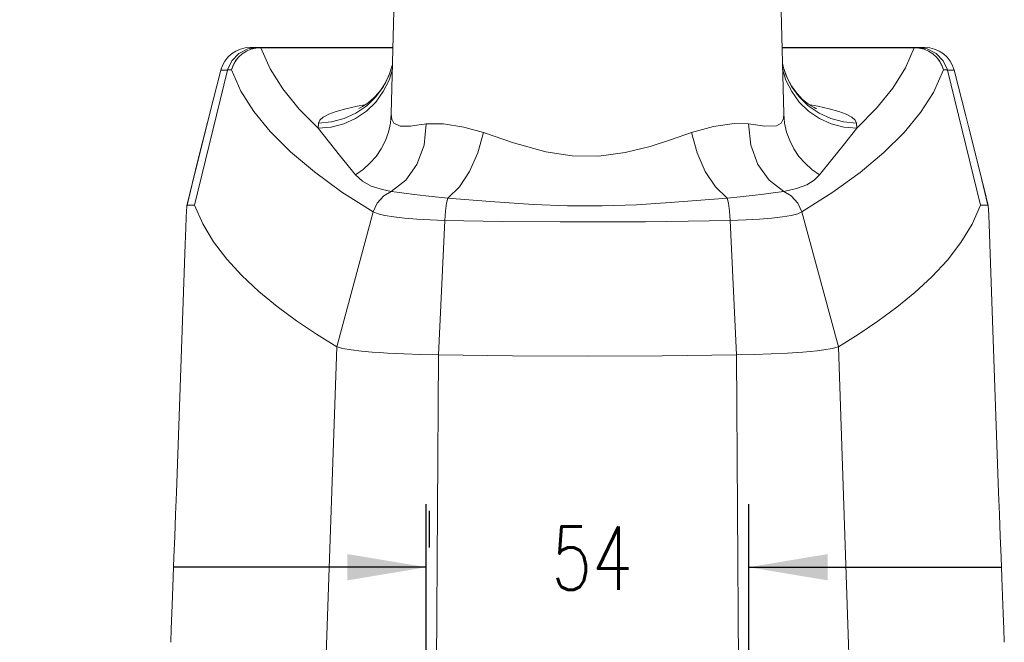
# Model space of a CAD drawing. Extents: x 13 to 426, y 7 to 274.
# Tile 11 of 17: x 171 to 220, y 141 to 172. Entities that reach past the tile are written whole.
import ezdxf

# ---------------------------------------------------------------- set-up
doc = ezdxf.new("R2010")
doc.units = 0
doc.header["$MEASUREMENT"] = 0
doc.header["$PDSIZE"] = -1
doc.styles.add('SLDTEXTSTYLE0', font='SIMPLEX', dxfattribs={"width": 0.75})
doc.dimstyles.new('SLDDIMSTYLE0', dxfattribs={"dimtxt": 4.233333, "dimasz": 3.9624, "dimexe": 3.175, "dimexo": 0.0625, "dimgap": 1.058333, "dimtad": 0, "dimtih": 1, "dimtoh": 1, "dimdec": 0, "dimlfac": 3.333333, "dimzin": 12, "dimdsep": 46, "dimtxsty": 'Standard', "dimsah": 1, "dimcen": 0.09, "dimclrd": 7, "dimclre": 7, "dimclrt": 7, "dimadec": 0, "dimazin": 0, "dimtfac": 1, "dimtdec": 4, "dimtofl": 0, "dimtmove": 0, "dimatfit": 3, "dimfxl": 1, "dimtolj": 1, "dimtzin": 12, "dimarcsym": 0})
doc.dimstyles.new('SLDDIMSTYLE1', dxfattribs={"dimtxt": 4.233333, "dimasz": 3.9624, "dimexe": 3.175, "dimexo": 0.0625, "dimgap": 1.058333, "dimtad": 0, "dimtih": 1, "dimtoh": 1, "dimdec": 0, "dimlfac": 3.333333, "dimzin": 12, "dimdsep": 46, "dimtxsty": 'Standard', "dimsah": 1, "dimcen": 0.09, "dimclrd": 7, "dimclre": 7, "dimclrt": 7, "dimadec": 0, "dimazin": 0, "dimtfac": 1, "dimtdec": 4, "dimtofl": 0, "dimtmove": 0, "dimatfit": 3, "dimfxl": 1, "dimtolj": 1, "dimtzin": 12, "dimarcsym": 0})

# ---------------------------------------------------------------- blocks, each defined once
blk = doc.blocks.new('*D14')
at = {"color": 7}
for p, q in [((172.171, 112.718), (167.171, 112.718)), ((190.892, 105.941), (172.171, 112.718))]:
    blk.add_line(p, q, dxfattribs=at)
for p in [(190.892, 105.941), (191.823, 105.604)]:
    blk.add_point(p, dxfattribs=at)
blk.add_solid([(190.892, 105.941), (187.391, 107.911), (186.941, 106.669)], dxfattribs=at)
at = {"color": 7, "insert": (126.64, 111.589), "char_height": 3.175, "attachment_point": 7, "style": 'SLDTEXTSTYLE0'}
blk.add_mtext('4X M4x0.7 - 6H \\Fgdt;x 8', dxfattribs=at)
blk = doc.blocks.new('*D15')
at = {"color": 7}
for p, q in [((163.877, 126.955), (158.877, 126.955)), ((190.982, 109.021), (163.877, 126.955))]:
    blk.add_line(p, q, dxfattribs=at)
for p in [(190.982, 109.021), (191.732, 108.524)]:
    blk.add_point(p, dxfattribs=at)
blk.add_solid([(190.982, 109.021), (188.042, 111.758), (187.313, 110.657)], dxfattribs=at)
at = {"color": 7, "insert": (133.411, 125.827), "char_height": 3.175, "attachment_point": 7, "style": 'SLDTEXTSTYLE0'}
blk.add_mtext('2X %%c 3 \\Fgdt;x 6', dxfattribs=at)
blk = doc.blocks.new('*D18')
at = {"color": 7}
for p, q in [((191.357, 120.543), (191.357, 148.062)), ((207.557, 120.543), (207.557, 148.062)), ((191.357, 144.887), (178.657, 144.887)), ((207.557, 144.887), (220.257, 144.887))]:
    blk.add_line(p, q, dxfattribs=at)
for p in [(191.357, 119.273), (207.557, 119.273)]:
    blk.add_point(p, dxfattribs=at)
for points in [[(191.357, 144.887), (187.395, 145.547), (187.395, 144.226)], [(207.557, 144.887), (211.519, 144.226), (211.519, 145.547)]]:
    blk.add_solid(points, dxfattribs=at)
at = {"color": 7, "insert": (197.645, 143.758), "char_height": 3.175, "attachment_point": 7, "style": 'SLDTEXTSTYLE0'}
blk.add_mtext('54', dxfattribs=at)

msp = doc.modelspace()

# ---------------------------------------------------------------- linework, layer by layer
at = {"color": 7, "linetype": 'Continuous', "lineweight": 15}
for p, q in [((191.224, 229.825), (189.595, 167.648)), ((207.69, 229.825), (209.319, 167.648)), ((182.515, 170.989), (182.84, 170.989)), ((182.84, 170.989), (183.041, 170.989)), ((183.041, 170.989), (183.041, 170.977)), ((183.041, 170.989), (189.683, 170.989)), ((189.683, 170.977), (183.041, 170.977)), ((209.231, 170.989), (215.873, 170.989)), ((215.873, 170.977), (209.231, 170.977)), ((215.873, 170.977), (215.873, 170.989)), ((215.873, 170.989), (216.074, 170.989)), ((216.074, 170.989), (216.4, 170.989)), ((181.366, 169.846), (179.71, 163.069)), ((181.366, 169.846), (181.039, 169.846)), ((181.37, 169.858), (181.366, 169.846)), ((217.548, 169.846), (217.544, 169.858)), ((219.204, 163.069), (217.548, 169.846)), ((217.875, 169.846), (217.548, 169.846)), ((185.933, 166.937), (185.948, 167.195)), ((212.966, 167.195), (212.981, 166.937)), ((179.71, 163.069), (179.339, 163.069)), ((219.575, 163.069), (219.204, 163.069)), ((188.686, 162.727), (186.857, 155.957)), ((192.282, 162.304), (191.964, 155.558)), ((206.632, 162.304), (206.95, 155.558)), ((210.228, 162.727), (212.058, 155.957)), ((179.246, 161.113), (178.805, 148.645)), ((220.109, 148.645), (219.668, 161.113)), ((186.857, 155.958), (185.654, 120.773)), ((212.058, 155.957), (213.261, 120.773)), ((191.964, 155.558), (191.756, 120.773)), ((206.95, 155.557), (207.158, 120.773))]:
    msp.add_line(p, q, dxfattribs=at)
at = {"color": 7, "linetype": 'Continuous'}
msp.add_line((191.515, 145.885), (191.515, 147.714), dxfattribs=at)
at = {"color": 7, "linetype": 'Continuous', "lineweight": 15, "flags": 128}
for points in [[(181.039, 169.846), (181.122, 170.083), (181.242, 170.303), (181.397, 170.5), (181.582, 170.67), (181.792, 170.806), (182.022, 170.907), (182.265, 170.968), (182.515, 170.989)], [(181.37, 169.858), (181.583, 170.323), (181.938, 170.692), (182.394, 170.922), (182.814, 170.988), (182.84, 170.989)], [(181.572, 169.857), (181.656, 170.092), (181.776, 170.31), (181.931, 170.505), (182.115, 170.673), (182.324, 170.808), (182.552, 170.908), (182.793, 170.968), (183.041, 170.989)], [(183.041, 170.977), (182.794, 170.956), (182.553, 170.895), (182.326, 170.796), (182.117, 170.663), (181.933, 170.497), (181.779, 170.304), (181.657, 170.089), (181.572, 169.857)], [(183.041, 170.977), (183.512, 169.92), (184.154, 168.906), (184.981, 167.893), (185.933, 166.937)], [(212.981, 166.937), (213.978, 167.943), (214.793, 168.951), (215.425, 169.963), (215.873, 170.977)], [(215.873, 170.989), (216.121, 170.968), (216.362, 170.908), (216.59, 170.808), (216.799, 170.673), (216.983, 170.505), (217.138, 170.31), (217.258, 170.092), (217.342, 169.857)], [(217.342, 169.857), (217.257, 170.089), (217.136, 170.304), (216.981, 170.497), (216.797, 170.663), (216.588, 170.796), (216.361, 170.895), (216.12, 170.956), (215.873, 170.977)], [(217.544, 169.858), (217.331, 170.323), (216.976, 170.692), (216.52, 170.922), (216.1, 170.988), (216.074, 170.989)], [(217.875, 169.846), (217.792, 170.083), (217.672, 170.303), (217.518, 170.5), (217.333, 170.67), (217.122, 170.806), (216.893, 170.907), (216.649, 170.968), (216.4, 170.989)], [(210.955, 167.915), (210.931, 167.926), (210.838, 167.971), (210.688, 168.058), (210.487, 168.197), (210.249, 168.398), (209.987, 168.674), (209.722, 169.033), (209.483, 169.467), (209.299, 169.962), (209.249, 170.202)], [(181.039, 169.846), (180.457, 167.56), (180.386, 167.278)], [(181.572, 169.857), (181.458, 169.858), (181.37, 169.858)], [(188.686, 162.727), (187.119, 163.73), (185.735, 164.737), (184.535, 165.748), (183.52, 166.762), (182.69, 167.778), (182.046, 168.796), (181.572, 169.857)], [(185.933, 166.937), (186.584, 166.992), (187.216, 167.157), (187.81, 167.426), (188.349, 167.793), (188.817, 168.245), (189.2, 168.77), (189.487, 169.352), (189.655, 169.906)], [(185.948, 167.195), (186.599, 167.251), (187.231, 167.415), (187.825, 167.685), (188.364, 168.051), (188.832, 168.503), (189.215, 169.028), (189.502, 169.61), (189.662, 170.131)], [(189.656, 170.132), (189.517, 169.672), (189.303, 169.216), (189.053, 168.832), (188.792, 168.524), (188.545, 168.292), (188.33, 168.127), (188.157, 168.016), (188.034, 167.949), (187.966, 167.918), (187.964, 167.917)], [(212.966, 167.195), (212.315, 167.251), (211.683, 167.415), (211.089, 167.685), (210.55, 168.051), (210.083, 168.503), (209.699, 169.028), (209.413, 169.61), (209.254, 170.123)], [(212.981, 166.937), (212.33, 166.992), (211.698, 167.157), (211.104, 167.426), (210.565, 167.793), (210.098, 168.245), (209.714, 168.77), (209.428, 169.352), (209.259, 169.906)], [(217.342, 169.857), (216.835, 168.735), (216.187, 167.728), (215.357, 166.722), (214.346, 165.718), (213.154, 164.717), (211.781, 163.72), (210.228, 162.727)], [(217.544, 169.858), (217.457, 169.858), (217.342, 169.857)], [(219.575, 163.069), (219.247, 164.402), (218.577, 167.084), (218.457, 167.56), (217.875, 169.846)], [(185.948, 167.195), (186.011, 167.343), (186.18, 167.49), (186.456, 167.634), (186.835, 167.775), (187.316, 167.911), (187.893, 168.041), (188.265, 168.112)], [(210.66, 168.111), (211.022, 168.041), (211.599, 167.911), (212.079, 167.775), (212.458, 167.634), (212.734, 167.49), (212.904, 167.343), (212.966, 167.195)], [(180.376, 167.228), (179.907, 165.371), (179.335, 163.043)], [(180.386, 167.278), (179.668, 164.402), (179.339, 163.069)], [(187.795, 164.598), (188.18, 164.862), (188.528, 165.17), (188.834, 165.518), (189.093, 165.9), (189.302, 166.311), (189.456, 166.743), (189.555, 167.191), (189.595, 167.648)], [(189.595, 167.648), (189.621, 167.39), (189.722, 167.191), (190.048, 167.031), (190.567, 167.037), (190.768, 167.064), (191.362, 167.152)], [(207.55, 167.153), (208.362, 167.036), (208.951, 167.045), (209.183, 167.18), (209.302, 167.428), (209.319, 167.648)], [(211.119, 164.598), (210.734, 164.862), (210.386, 165.17), (210.08, 165.518), (209.821, 165.9), (209.613, 166.311), (209.458, 166.743), (209.359, 167.191), (209.319, 167.648)], [(187.795, 164.598), (186.998, 165.588), (185.933, 166.937)], [(189.587, 163.758), (190.324, 164.321), (190.892, 165.119), (191.247, 166.089), (191.36, 167.152)], [(191.36, 167.152), (192.218, 167.152), (193.243, 166.99), (194.23, 166.716)], [(192.442, 163.427), (193.02, 163.984), (193.536, 164.76), (193.95, 165.695), (194.23, 166.716)], [(194.229, 166.716), (195.735, 166.197), (197.371, 165.748), (198.683, 165.55), (200.023, 165.531), (201.346, 165.708), (202.612, 166.023), (203.679, 166.364), (204.684, 166.716)], [(204.683, 166.715), (205.79, 167.014), (206.826, 167.163), (207.552, 167.152)], [(206.47, 163.427), (205.891, 163.984), (205.376, 164.76), (204.962, 165.694), (204.683, 166.715)], [(209.325, 163.758), (208.589, 164.321), (208.02, 165.119), (207.665, 166.089), (207.552, 167.153)], [(212.981, 166.937), (212.307, 166.072), (211.738, 165.367), (211.119, 164.598)], [(219.58, 163.05), (219.478, 163.47), (218.588, 167.034)], [(189.587, 163.758), (189.151, 163.856), (188.593, 164.029), (188.148, 164.266), (187.795, 164.598)], [(211.119, 164.598), (210.838, 164.319), (210.47, 164.094), (209.957, 163.907), (209.326, 163.758)], [(188.686, 162.727), (188.888, 163.177), (189.221, 163.542), (189.587, 163.758)], [(192.443, 163.427), (191.344, 163.537), (190.759, 163.6), (190.245, 163.664), (189.879, 163.717), (189.587, 163.758)], [(209.326, 163.758), (208.789, 163.681), (208.312, 163.618), (207.727, 163.553), (207.129, 163.494), (206.47, 163.427)], [(210.228, 162.727), (210.026, 163.177), (209.693, 163.542), (209.326, 163.758)], [(192.282, 162.304), (192.318, 162.772), (192.376, 163.167), (192.443, 163.427)], [(206.469, 163.427), (203.615, 163.195), (201.913, 163.092), (200.196, 163.037), (198.456, 163.042), (196.722, 163.106), (194.562, 163.251), (192.443, 163.427)], [(206.632, 162.304), (206.596, 162.772), (206.537, 163.167), (206.469, 163.427)], [(179.339, 163.069), (179.327, 162.99), (179.314, 162.784), (179.297, 162.444), (179.275, 161.907), (179.246, 161.113)], [(186.857, 155.957), (185.84, 156.59), (184.841, 157.265), (183.874, 157.98), (182.954, 158.737), (182.099, 159.535), (181.339, 160.358), (180.675, 161.222), (180.126, 162.125), (179.71, 163.069)], [(219.204, 163.069), (218.779, 162.109), (218.216, 161.19), (217.536, 160.312), (216.756, 159.476), (215.896, 158.681), (214.99, 157.941), (214.038, 157.24), (213.056, 156.579), (212.058, 155.957)], [(219.668, 161.113), (219.65, 161.626), (219.631, 162.121), (219.612, 162.546), (219.596, 162.864), (219.584, 163.021), (219.575, 163.069)], [(192.282, 162.304), (192.282, 162.304), (191.56, 162.327), (190.88, 162.364), (190.265, 162.414), (189.727, 162.476), (189.283, 162.547), (188.942, 162.626), (188.686, 162.727), (188.686, 162.727)], [(206.632, 162.304), (206.632, 162.304), (204.509, 162.265), (202.373, 162.24), (200.23, 162.228), (198.084, 162.23), (195.172, 162.254), (192.282, 162.304), (192.282, 162.304)], [(210.228, 162.727), (210.228, 162.727), (210.017, 162.64), (209.687, 162.558), (209.248, 162.484), (208.711, 162.42), (208.098, 162.368), (207.421, 162.33), (206.632, 162.304), (206.632, 162.304)], [(191.964, 155.558), (191.087, 155.575), (190.226, 155.604), (189.808, 155.622), (189.404, 155.643), (189.016, 155.667), (188.647, 155.694), (188.099, 155.743), (187.59, 155.803), (187.16, 155.875), (186.857, 155.957)], [(212.058, 155.957), (211.754, 155.875), (211.324, 155.803), (210.991, 155.762), (210.635, 155.726), (210.267, 155.694), (209.51, 155.643), (208.689, 155.604), (207.828, 155.575), (206.95, 155.558)], [(206.95, 155.558), (203.218, 155.501), (199.457, 155.482), (195.696, 155.501), (191.964, 155.558)], [(178.805, 148.645), (178.765, 147.53), (178.725, 146.435), (178.684, 145.384), (178.645, 144.381), (178.608, 143.44), (178.574, 142.575), (178.544, 141.796), (178.519, 141.117)], [(220.395, 141.117), (220.37, 141.795), (220.34, 142.57), (220.306, 143.434), (220.269, 144.374), (220.23, 145.384), (220.189, 146.443), (220.149, 147.538), (220.109, 148.645)]]:
    msp.add_lwpolyline(points, dxfattribs=at)

# ---------------------------------------------------------------- dimensions: what is measured, and where the dimension line sits
for p1, p2, text, picture, middle in [((191.732, 108.524), (190.982, 109.021), '2X %%c 3 \\Fgdt;x 6', '*D15', (145.35, 126.955)), ((191.823, 105.604), (190.892, 105.941), '4X M4x0.7 - 6H \\Fgdt;x 8', '*D14', (146.112, 112.718))]:
    dim = msp.add_diameter_dim_2p(p1=p1, p2=p2, text=text, dimstyle='SLDDIMSTYLE1')
    dim.commit()
    dim.dimension.update_dxf_attribs({"geometry": picture, "text_midpoint": middle, "dimtype": 163})
at = {"color": 7}
dim = msp.add_linear_dim(base=(207.557, 144.887), p1=(191.357, 119.273), p2=(207.557, 119.273), dimstyle='SLDDIMSTYLE0', dxfattribs=at)
dim.commit()
dim.dimension.update_dxf_attribs({"geometry": '*D18', "text_midpoint": (199.992, 144.887), "dimtype": 160})

doc.saveas('drawing.dxf')
